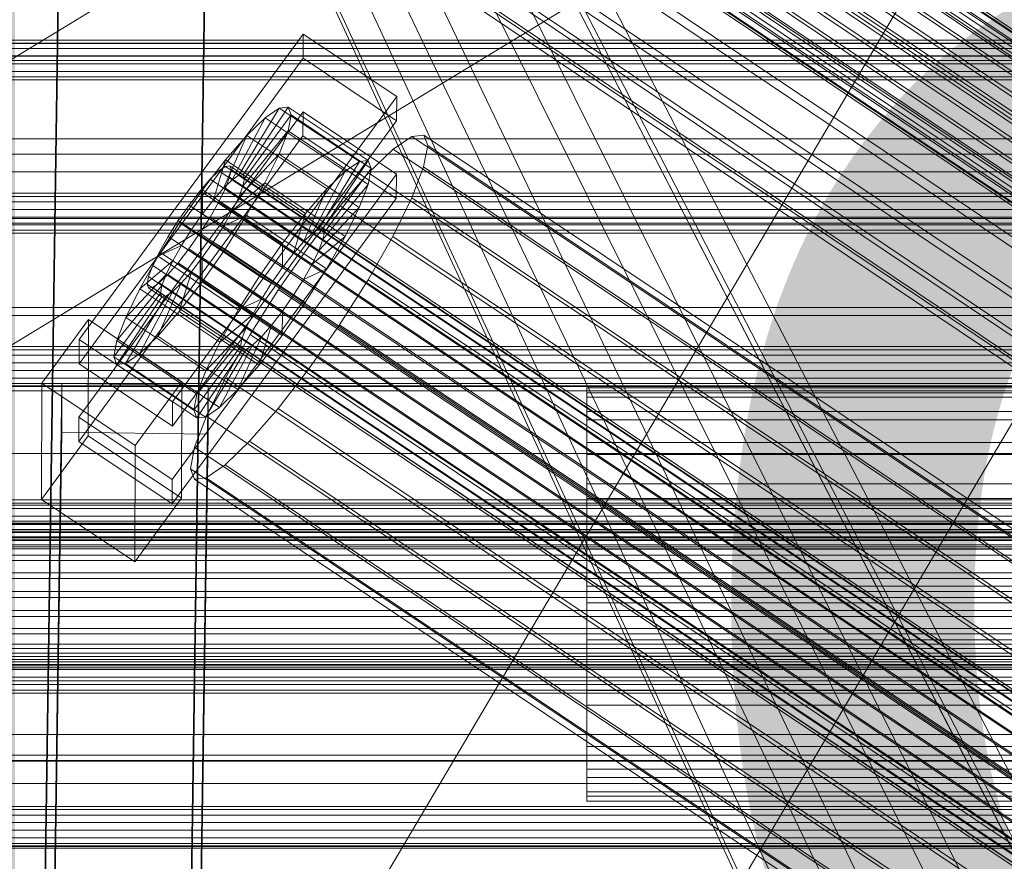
# Model space of a CAD drawing. Header units: millimetres. Extents: x -2233 to 65662, y -50530 to 6847.
# Tile 40 of 256: x -381 to -260, y -35062 to -34958. Entities that reach past the tile are written whole.
import ezdxf

# ---------------------------------------------------------------- set-up
doc = ezdxf.new("R2010")
doc.units = ezdxf.units.MM
for name, color, linetype, lineweight in [('COTAS_O', 1, 'Continuous', 0), ('frontal_C01', 7, 'Continuous', 0), ('frontal_C02', 7, 'Continuous', 0), ('frontal_C03', 7, 'Continuous', 0), ('frontal_mezcladora', 7, 'Continuous', 0), ('frontal_secador', 7, 'Continuous', 0), ('frontal_tolva-C01', 7, 'Continuous', 0)]:
    doc.layers.add(name, color=color, linetype=linetype, lineweight=lineweight)
doc.dimstyles.new('R19_100', dxfattribs={"dimtxt": 250, "dimasz": 150, "dimexe": 150, "dimexo": 80, "dimgap": 100, "dimtad": 1, "dimtih": 1, "dimtoh": 1, "dimdsep": 46, "dimcen": 0.09, "dimadec": 0, "dimazin": 0, "dimtfac": 1, "dimtdec": 4, "dimtofl": 0, "dimtmove": 0, "dimatfit": 3, "dimfxl": 1, "dimtolj": 1, "dimtzin": 0, "dimarcsym": 0})

# ---------------------------------------------------------------- blocks, each defined once
blk = doc.blocks.new('DIM_R32_41')
at = {"layer": 'COTAS_O'}
for p, q in [((-1850, -34800), (-1850, -35500)), ((-150, -34800), (-150, -35500)), ((-1850, -35500), (-1700, -35455)), ((-150, -35500), (-300, -35455)), ((-150, -35500), (-1850, -35500)), ((-1850, -35500), (-1700, -35545)), ((-150, -35500), (-300, -35545))]:
    blk.add_line(p, q, dxfattribs=at)
blk.add_text('1700 O', height=250, rotation=180, dxfattribs=at).set_placement((-1000, -35600))
blk = doc.blocks.new('DIM_R32_45')
at = {"layer": 'COTAS_O'}
for p, q in [((-1480, -35300), (-1330, -35255)), ((490, -35300), (340, -35255)), ((-1480, -36000), (-1480, -35300)), ((-1480, -35300), (490, -35300)), ((-1480, -35300), (-1330, -35345)), ((490, -35300), (340, -35345)), ((490, -36000), (490, -35300))]:
    blk.add_line(p, q, dxfattribs=at)
blk.add_text('1970 O', height=250, dxfattribs=at).set_placement((-495, -35200))
blk = doc.blocks.new('DIM_R32_47')
at = {"layer": 'COTAS_O'}
for p, q in [((-1400, -35300), (-1250, -35255)), ((1400, -35300), (1250, -35255)), ((-1400, -36000), (-1400, -35300)), ((-1400, -35300), (1400, -35300)), ((-1400, -35300), (-1250, -35345)), ((1400, -35300), (1250, -35345)), ((1400, -36000), (1400, -35300))]:
    blk.add_line(p, q, dxfattribs=at)
blk.add_text('2800 O', height=250, dxfattribs=at).set_placement((0, -35200))

msp = doc.modelspace()

# ---------------------------------------------------------------- linework, layer by layer
at = {"layer": 'frontal_C01'}
for p, q in [((-355.017, -34895.074), (-141.218, -35038.762)), ((-356.348, -34895.765), (-142.549, -35039.454)), ((-355.53, -34895.168), (-141.731, -35038.856)), ((-354.844, -34895.49), (-141.045, -35039.179)), ((-357.415, -34896.826), (-143.617, -35040.514)), ((-355.022, -34896.389), (-141.224, -35040.077)), ((-358.659, -34898.277), (-144.861, -35041.966)), ((-355.541, -34897.708), (-141.742, -35041.396)), ((-356.363, -34899.358), (-142.565, -35043.046)), ((-146.196, -35043.709), (-359.995, -34900.021)), ((-361.332, -34901.938), (-147.533, -35045.626)), ((-357.434, -34901.226), (-143.635, -35044.914)), ((-358.68, -34903.185), (-144.881, -35046.873)), ((-362.578, -34903.897), (-148.779, -35047.585)), ((-363.648, -34905.765), (-149.85, -35049.453)), ((-360.017, -34905.102), (-146.218, -35048.79)), ((-160.922, -35029.171), (-345.231, -34905.302)), ((-361.352, -34906.845), (-147.554, -35050.533)), ((-364.471, -34907.415), (-150.672, -35051.103)), ((-362.596, -34908.297), (-148.798, -35051.985)), ((-364.989, -34908.734), (-151.191, -35052.422)), ((-363.664, -34909.357), (-149.865, -35053.046)), ((-338.003, -34908.702), (-153.694, -35032.571)), ((-365.168, -34909.632), (-151.369, -35053.32)), ((-364.995, -34910.049), (-151.196, -35053.737)), ((-364.482, -34909.955), (-150.683, -35053.643)), ((-349.002, -34910.711), (-164.693, -35034.58)), ((-341.52, -34914.231), (-157.211, -35038.1)), ((-352.519, -34916.24), (-168.21, -35040.109)), ((-345.291, -34919.64), (-160.982, -35043.509)), ((-355.541, -34921.512), (-171.232, -35045.381)), ((-378.512, -35116.466), (-375.644, -34922.091)), ((-357.646, -34922.335), (-360.514, -35116.711)), ((-349.061, -34924.561), (-164.752, -35048.43)), ((-357.863, -34926.168), (-173.554, -35050.037)), ((-378.512, -35122.112), (-375.644, -34927.736)), ((-360.514, -35122.356), (-357.646, -34927.98)), ((-352.572, -34928.657), (-168.263, -35052.527)), ((-359.326, -34929.891), (-175.016, -35053.76)), ((-359.83, -34932.426), (-175.521, -35056.296)), ((-355.584, -34931.651), (-171.275, -35055.52)), ((-359.341, -34933.602), (-175.032, -35057.471)), ((-357.893, -34933.337), (-173.584, -35057.207)), ((450, -34965.905), (-450, -34965.905)), ((-450, -34977.195), (450, -34977.195))]:
    msp.add_line(p, q, dxfattribs=at)
at = {"layer": 'frontal_C02'}
for p, q in [((-446.358, -35250.643), (-186.358, -34810.643)), ((-413.642, -35269.975), (-153.642, -34829.975)), ((-373.501, -34997.783), (-345.969, -34960.261)), ((-345.981, -34963.241), (-345.969, -34960.261)), ((-345.969, -34960.261), (-334.501, -34967.93)), ((450, -34961.417), (-450, -34961.417)), ((-345.981, -34963.241), (-373.513, -35000.764)), ((-334.513, -34970.91), (-345.981, -34963.241)), ((-334.501, -34967.93), (-362.033, -35005.452)), ((-334.501, -34967.93), (-334.513, -34970.91)), ((-373.539, -35007.321), (-346.008, -34969.798)), ((-353.892, -34977.613), (-348.918, -34969.353)), ((-353.378, -34977.557), (-347.835, -34969.235)), ((-348.918, -34969.353), (-350.645, -34970.54)), ((-347.835, -34969.235), (-348.918, -34969.353)), ((-348.918, -34969.353), (-339.088, -34975.926)), ((-347.835, -34969.235), (-338.005, -34975.808)), ((-347.47, -34970.194), (-347.835, -34969.235)), ((-346.02, -34972.779), (-346.008, -34969.798)), ((-346.008, -34969.798), (-334.539, -34977.467)), ((-362.045, -35008.433), (-334.513, -34970.91)), ((-354.71, -34978.175), (-350.645, -34970.54)), ((-353.205, -34978.012), (-347.47, -34970.194)), ((-350.645, -34970.54), (-352.899, -34972.716)), ((-350.645, -34970.54), (-340.816, -34977.114)), ((-347.847, -34972.166), (-347.47, -34970.194)), ((-347.47, -34970.194), (-337.64, -34976.768)), ((-353.384, -34978.946), (-347.847, -34972.166)), ((-348.941, -34975.016), (-347.847, -34972.166)), ((-347.847, -34972.166), (-338.017, -34978.74)), ((-346.02, -34972.779), (-373.551, -35010.301)), ((-355.777, -34979.206), (-352.899, -34972.716)), ((-352.899, -34972.716), (-355.525, -34975.733)), ((-352.899, -34972.716), (-343.069, -34979.29)), ((-334.551, -34980.448), (-346.02, -34972.779)), ((-332.629, -34972.831), (-334.938, -34974.419)), ((-331.181, -34972.673), (-332.629, -34972.831)), ((-332.629, -34972.831), (-148.32, -35096.086)), ((-330.692, -34973.956), (-331.181, -34972.673)), ((-331.181, -34972.673), (-146.872, -35095.928)), ((-334.938, -34974.419), (-337.95, -34977.328)), ((-334.938, -34974.419), (-150.629, -35097.673)), ((-331.197, -34976.592), (-330.692, -34973.956)), ((-330.692, -34973.956), (-146.383, -35097.211)), ((-355.525, -34975.733), (-358.345, -34979.384)), ((-357.021, -34980.635), (-355.525, -34975.733)), ((-355.525, -34975.733), (-345.695, -34982.306)), ((-353.902, -34980.295), (-348.941, -34975.016)), ((-350.678, -34978.549), (-348.941, -34975.016)), ((-348.941, -34975.016), (-339.111, -34981.589)), ((-339.088, -34975.926), (-344.062, -34984.186)), ((-338.005, -34975.808), (-343.549, -34984.131)), ((-340.816, -34977.114), (-339.088, -34975.926)), ((-339.088, -34975.926), (-338.005, -34975.808)), ((-338.005, -34975.808), (-337.64, -34976.768)), ((-356.348, -34977.08), (-357.415, -34978.111)), ((-355.53, -34976.517), (-356.348, -34977.08)), ((-356.348, -34977.08), (-142.549, -35120.055)), ((-355.017, -34976.461), (-355.53, -34976.517)), ((-355.53, -34976.517), (-141.731, -35119.493)), ((-355.022, -34977.85), (-354.844, -34976.916)), ((-354.844, -34976.916), (-355.017, -34976.461)), ((-355.017, -34976.461), (-141.218, -35119.437)), ((-354.844, -34976.916), (-141.045, -35119.891)), ((-340.816, -34977.114), (-344.88, -34984.749)), ((-337.64, -34976.768), (-343.376, -34984.585)), ((-343.069, -34979.29), (-340.816, -34977.114)), ((-337.95, -34977.328), (-341.461, -34981.36)), ((-337.64, -34976.768), (-338.017, -34978.74)), ((-337.95, -34977.328), (-153.641, -35100.582)), ((-332.659, -34980.402), (-331.197, -34976.592)), ((-331.197, -34976.592), (-146.887, -35099.847)), ((-334.539, -34977.467), (-362.071, -35014.99)), ((-357.415, -34978.111), (-358.659, -34979.539)), ((-357.415, -34978.111), (-143.617, -35121.086)), ((-355.777, -34979.206), (-354.71, -34978.175)), ((-355.541, -34979.2), (-355.022, -34977.85)), ((-355.022, -34977.85), (-141.224, -35120.825)), ((-354.725, -34981.969), (-350.678, -34978.549)), ((-354.71, -34978.175), (-353.892, -34977.613)), ((-344.88, -34984.749), (-354.71, -34978.175)), ((-353.892, -34977.613), (-353.378, -34977.557)), ((-344.062, -34984.186), (-353.892, -34977.613)), ((-353.205, -34978.012), (-353.384, -34978.946)), ((-343.549, -34984.131), (-353.378, -34977.557)), ((-353.378, -34977.557), (-353.205, -34978.012)), ((-343.376, -34984.585), (-353.205, -34978.012)), ((-352.938, -34982.525), (-350.678, -34978.549)), ((-350.678, -34978.549), (-340.848, -34985.123)), ((-334.539, -34977.467), (-334.551, -34980.448)), ((-358.345, -34979.384), (-361.166, -34983.421)), ((-358.659, -34979.539), (-359.995, -34981.269)), ((-358.659, -34979.539), (-144.861, -35122.515)), ((-358.345, -34979.384), (-358.357, -34982.365)), ((-348.515, -34985.958), (-358.345, -34979.384)), ((-357.021, -34980.635), (-355.777, -34979.206)), ((-356.363, -34980.873), (-355.541, -34979.2)), ((-345.947, -34985.78), (-355.777, -34979.206)), ((-355.541, -34979.2), (-141.742, -35122.175)), ((-353.384, -34978.946), (-353.902, -34980.295)), ((-343.554, -34985.519), (-353.384, -34978.946)), ((-343.069, -34979.29), (-345.947, -34985.78)), ((-345.695, -34982.306), (-343.069, -34979.29)), ((-338.017, -34978.74), (-343.554, -34985.519)), ((-338.017, -34978.74), (-339.111, -34981.589)), ((-362.083, -35017.97), (-334.551, -34980.448)), ((-358.357, -34982.365), (-357.021, -34980.635)), ((-357.434, -34982.757), (-356.363, -34980.873)), ((-347.191, -34987.209), (-357.021, -34980.635)), ((-356.363, -34980.873), (-142.565, -35123.849)), ((-353.902, -34980.295), (-354.725, -34981.969)), ((-344.073, -34986.869), (-353.902, -34980.295)), ((-334.981, -34985.125), (-332.659, -34980.402)), ((-332.659, -34980.402), (-148.35, -35103.656)), ((-359.995, -34981.269), (-361.332, -34983.181)), ((-146.196, -35124.244), (-359.995, -34981.269)), ((-354.725, -34981.969), (-355.796, -34983.852)), ((-344.895, -34988.543), (-354.725, -34981.969)), ((-341.461, -34981.36), (-345.231, -34986.241)), ((-339.111, -34981.589), (-344.073, -34986.869)), ((-341.461, -34981.36), (-157.152, -35104.615)), ((-339.111, -34981.589), (-340.848, -34985.123)), ((450, -34982.905), (-450, -34982.905)), ((-361.332, -34983.181), (-362.578, -34985.146)), ((-361.332, -34983.181), (-147.533, -35126.157)), ((-359.693, -34984.277), (-358.357, -34982.365)), ((-358.68, -34984.722), (-357.434, -34982.757)), ((-358.357, -34982.365), (-348.527, -34988.938)), ((-357.434, -34982.757), (-143.635, -35125.732)), ((-355.796, -34983.852), (-352.938, -34982.525)), ((-355.569, -34986.673), (-352.938, -34982.525)), ((-352.938, -34982.525), (-343.108, -34989.099)), ((-348.515, -34985.958), (-345.695, -34982.306)), ((-345.695, -34982.306), (-347.191, -34987.209)), ((-361.166, -34983.421), (-363.797, -34987.569)), ((-359.693, -34984.277), (-361.166, -34983.421)), ((-361.166, -34983.421), (-351.336, -34989.995)), ((-360.939, -34986.242), (-359.693, -34984.277)), ((-349.863, -34990.85), (-359.693, -34984.277)), ((-355.796, -34983.852), (-357.042, -34985.817)), ((-345.966, -34990.426), (-355.796, -34983.852)), ((-344.062, -34984.186), (-344.88, -34984.749)), ((-343.549, -34984.131), (-344.062, -34984.186)), ((-343.554, -34985.519), (-343.376, -34984.585)), ((-343.376, -34984.585), (-343.549, -34984.131)), ((-362.578, -34985.146), (-363.648, -34987.029)), ((-362.578, -34985.146), (-148.779, -35128.121)), ((-360.017, -34986.634), (-358.68, -34984.722)), ((-358.68, -34984.722), (-144.881, -35127.697)), ((-357.042, -34985.817), (-358.378, -34987.73)), ((-357.042, -34985.817), (-355.569, -34986.673)), ((-347.212, -34992.391), (-357.042, -34985.817)), ((-345.947, -34985.78), (-347.191, -34987.209)), ((-344.88, -34984.749), (-345.947, -34985.78)), ((-340.848, -34985.123), (-344.895, -34988.543)), ((-344.073, -34986.869), (-343.554, -34985.519)), ((-340.848, -34985.123), (-343.108, -34989.099)), ((-338.003, -34990.44), (-334.981, -34985.125)), ((-334.981, -34985.125), (-150.672, -35108.379)), ((-360.939, -34986.242), (-363.797, -34987.569)), ((-362.01, -34988.125), (-360.939, -34986.242)), ((-361.352, -34988.363), (-360.017, -34986.634)), ((-351.109, -34992.815), (-360.939, -34986.242)), ((-360.017, -34986.634), (-146.218, -35129.609)), ((-358.39, -34990.71), (-355.569, -34986.673)), ((-355.569, -34986.673), (-345.739, -34993.246)), ((-351.336, -34989.995), (-348.515, -34985.958)), ((-345.231, -34986.241), (-349.002, -34991.638)), ((-348.527, -34988.938), (-348.515, -34985.958)), ((-160.922, -35109.496), (-345.231, -34986.241)), ((-344.895, -34988.543), (-344.073, -34986.869)), ((-363.797, -34987.569), (-366.057, -34991.545)), ((-362.01, -34988.125), (-366.057, -34991.545)), ((-363.648, -34987.029), (-364.471, -34988.703)), ((-363.797, -34987.569), (-353.967, -34994.143)), ((-363.648, -34987.029), (-149.85, -35130.005)), ((-362.833, -34989.799), (-362.01, -34988.125)), ((-352.18, -34994.699), (-362.01, -34988.125)), ((-358.378, -34987.73), (-359.714, -34989.459)), ((-358.378, -34987.73), (-358.39, -34990.71)), ((-348.548, -34994.303), (-358.378, -34987.73)), ((-347.191, -34987.209), (-348.527, -34988.938)), ((-364.471, -34988.703), (-364.989, -34990.053)), ((-364.471, -34988.703), (-150.672, -35131.678)), ((-362.596, -34989.792), (-361.352, -34988.363)), ((-361.352, -34988.363), (-147.554, -35131.339)), ((-348.527, -34988.938), (-349.863, -34990.85)), ((-345.966, -34990.426), (-344.895, -34988.543)), ((-343.108, -34989.099), (-345.966, -34990.426)), ((-343.108, -34989.099), (-345.739, -34993.246)), ((-362.833, -34989.799), (-367.794, -34995.078)), ((-364.989, -34990.053), (-365.168, -34990.987)), ((-364.989, -34990.053), (-151.191, -35133.028)), ((-363.664, -34990.823), (-362.596, -34989.792)), ((-363.351, -34991.148), (-362.833, -34989.799)), ((-353.003, -34996.372), (-362.833, -34989.799)), ((-362.596, -34989.792), (-148.798, -35132.768)), ((-359.714, -34989.459), (-361.21, -34994.361)), ((-359.714, -34989.459), (-360.958, -34990.888)), ((-349.884, -34996.033), (-359.714, -34989.459)), ((-353.967, -34994.143), (-351.336, -34989.995)), ((-351.336, -34989.995), (-349.863, -34990.85)), ((-347.212, -34992.391), (-345.966, -34990.426)), ((-341.52, -34995.985), (-338.003, -34990.44)), ((-338.003, -34990.44), (-153.694, -35113.695)), ((-363.351, -34991.148), (-368.888, -34997.928)), ((-366.057, -34991.545), (-367.794, -34995.078)), ((-366.057, -34991.545), (-356.228, -34998.119)), ((-365.168, -34990.987), (-364.995, -34991.441)), ((-365.168, -34990.987), (-151.369, -35133.962)), ((-364.995, -34991.441), (-364.482, -34991.386)), ((-364.995, -34991.441), (-151.196, -35134.417)), ((-364.482, -34991.386), (-363.664, -34990.823)), ((-364.482, -34991.386), (-150.683, -35134.361)), ((-360.958, -34990.888), (-363.836, -34997.378)), ((-363.664, -34990.823), (-149.865, -35133.798)), ((-363.53, -34992.082), (-363.351, -34991.148)), ((-353.521, -34997.722), (-363.351, -34991.148)), ((-360.958, -34990.888), (-362.025, -34991.919)), ((-361.21, -34994.361), (-358.39, -34990.71)), ((-351.128, -34997.461), (-360.958, -34990.888)), ((-358.39, -34990.71), (-348.56, -34997.284)), ((-349.002, -34991.638), (-352.519, -34997.183)), ((-349.863, -34990.85), (-351.109, -34992.815)), ((-349.002, -34991.638), (-164.693, -35114.893)), ((-363.53, -34992.082), (-369.265, -34999.9)), ((-363.357, -34992.537), (-368.9, -35000.859)), ((-362.843, -34992.481), (-367.817, -35000.741)), ((-362.025, -34991.919), (-366.09, -34999.554)), ((-363.357, -34992.537), (-363.53, -34992.082)), ((-353.7, -34998.656), (-363.53, -34992.082)), ((-362.843, -34992.481), (-363.357, -34992.537)), ((-353.527, -34999.111), (-363.357, -34992.537)), ((-362.025, -34991.919), (-362.843, -34992.481)), ((-353.014, -34999.055), (-362.843, -34992.481)), ((-352.196, -34998.492), (-362.025, -34991.919)), ((-353.967, -34994.143), (-351.109, -34992.815)), ((-351.109, -34992.815), (-352.18, -34994.699)), ((-348.548, -34994.303), (-347.212, -34992.391)), ((-345.739, -34993.246), (-347.212, -34992.391)), ((-356.228, -34998.119), (-353.967, -34994.143)), ((-345.739, -34993.246), (-348.56, -34997.284)), ((-450, -34994.827), (450, -34994.827)), ((-378.086, -35003.143), (-372.35, -34995.326)), ((-372.408, -35009.632), (-372.35, -34995.326)), ((-372.35, -34995.326), (-360.882, -35002.995)), ((-367.794, -34995.078), (-368.888, -34997.928)), ((-367.794, -34995.078), (-357.964, -35001.652)), ((-363.836, -34997.378), (-361.21, -34994.361)), ((-361.21, -34994.361), (-351.38, -35000.935)), ((-356.228, -34998.119), (-352.18, -34994.699)), ((-352.18, -34994.699), (-353.003, -34996.372)), ((-349.884, -34996.033), (-348.548, -34994.303)), ((-348.56, -34997.284), (-348.548, -34994.303)), ((-357.964, -35001.652), (-353.003, -34996.372)), ((-353.003, -34996.372), (-353.521, -34997.722)), ((-351.38, -35000.935), (-349.884, -34996.033)), ((-351.128, -34997.461), (-349.884, -34996.033)), ((-345.291, -35001.382), (-341.52, -34995.985)), ((-341.52, -34995.985), (-157.211, -35119.24)), ((-373.501, -34997.783), (-373.513, -35000.764)), ((-362.033, -35005.452), (-373.501, -34997.783)), ((-366.09, -34999.554), (-363.836, -34997.378)), ((-363.836, -34997.378), (-354.006, -35003.951)), ((-359.058, -35004.501), (-353.521, -34997.722)), ((-352.519, -34997.183), (-355.541, -35002.499)), ((-354.006, -35003.951), (-351.128, -34997.461)), ((-353.521, -34997.722), (-353.7, -34998.656)), ((-352.519, -34997.183), (-168.21, -35120.438)), ((-352.196, -34998.492), (-351.128, -34997.461)), ((-348.56, -34997.284), (-351.38, -35000.935)), ((-368.888, -34997.928), (-369.265, -34999.9)), ((-368.888, -34997.928), (-359.058, -35004.501)), ((-359.436, -35006.473), (-353.7, -34998.656)), ((-359.07, -35007.433), (-353.527, -34999.111)), ((-357.987, -35007.315), (-353.014, -34999.055)), ((-357.964, -35001.652), (-356.228, -34998.119)), ((-356.26, -35006.127), (-352.196, -34998.492)), ((-353.7, -34998.656), (-353.527, -34999.111)), ((-353.527, -34999.111), (-353.014, -34999.055)), ((-353.014, -34999.055), (-352.196, -34998.492)), ((-369.265, -34999.9), (-368.9, -35000.859)), ((-369.265, -34999.9), (-359.436, -35006.473)), ((-367.817, -35000.741), (-366.09, -34999.554)), ((-366.09, -34999.554), (-356.26, -35006.127)), ((-373.513, -35000.764), (-362.045, -35008.433)), ((-368.9, -35000.859), (-367.817, -35000.741)), ((-368.9, -35000.859), (-359.07, -35007.433)), ((-367.817, -35000.741), (-357.987, -35007.315)), ((-351.38, -35000.935), (-354.006, -35003.951)), ((-349.061, -35006.263), (-345.291, -35001.382)), ((-345.291, -35001.382), (-160.982, -35124.637)), ((-359.058, -35004.501), (-357.964, -35001.652)), ((-355.541, -35002.499), (-357.863, -35007.222)), ((-355.541, -35002.499), (-171.232, -35125.753)), ((-378.512, -35196.616), (-375.644, -35003.211)), ((-378.086, -35003.143), (-378.143, -35017.449)), ((-366.618, -35010.812), (-378.086, -35003.143)), ((-375.644, -35009.172), (-375.644, -35003.211)), ((-375.644, -35003.211), (-357.646, -35003.454)), ((-360.882, -35002.995), (-366.618, -35010.812)), ((-360.882, -35002.995), (-360.939, -35017.301)), ((-357.646, -35003.454), (-360.514, -35196.859)), ((-357.646, -35003.454), (-357.646, -35009.416)), ((-354.006, -35003.951), (-356.26, -35006.127)), ((-311.15, -35004.874), (-311.15, -35003.741)), ((-311.15, -35003.741), (-311.15, -35004.337)), ((-311.15, -35003.741), (311.15, -35003.741)), ((-359.436, -35006.473), (-359.058, -35004.501)), ((-311.15, -35004.337), (-311.15, -35006.623)), ((-311.15, -35004.337), (311.15, -35004.337)), ((-311.15, -35007.66), (-311.15, -35004.874)), ((-311.15, -35004.874), (311.15, -35004.874)), ((-362.045, -35008.433), (-362.033, -35005.452)), ((-356.26, -35006.127), (-357.987, -35007.315)), ((-352.572, -35010.296), (-349.061, -35006.263)), ((-349.061, -35006.263), (-164.752, -35129.518)), ((-373.539, -35007.321), (-373.551, -35010.301)), ((-362.071, -35014.99), (-373.539, -35007.321)), ((-359.07, -35007.433), (-359.436, -35006.473)), ((-357.863, -35007.222), (-359.326, -35011.031)), ((-357.987, -35007.315), (-359.07, -35007.433)), ((-357.863, -35007.222), (-173.554, -35130.477)), ((-311.15, -35006.623), (-311.15, -35010.441)), ((-311.15, -35006.623), (311.15, -35006.623)), ((-311.15, -35011.908), (-311.15, -35007.66)), ((-311.15, -35007.66), (311.15, -35007.66)), ((-378.512, -35202.577), (-375.644, -35009.172)), ((-372.408, -35009.632), (-378.143, -35017.449)), ((-357.646, -35009.416), (-375.644, -35009.172)), ((-360.939, -35017.301), (-372.408, -35009.632)), ((-360.514, -35202.821), (-357.646, -35009.416)), ((-373.551, -35010.301), (-362.083, -35017.97)), ((-366.675, -35025.118), (-366.618, -35010.812)), ((-359.326, -35011.031), (-359.83, -35013.667)), ((-359.326, -35011.031), (-175.016, -35134.286)), ((-355.584, -35013.205), (-352.572, -35010.296)), ((-352.572, -35010.296), (-168.263, -35133.55)), ((-311.15, -35010.441), (-311.15, -35015.532)), ((-311.15, -35010.441), (311.15, -35010.441)), ((-311.15, -35017.329), (-311.15, -35011.908)), ((-311.15, -35011.908), (311.15, -35011.908)), ((-357.893, -35014.793), (-355.584, -35013.205)), ((-355.584, -35013.205), (-171.275, -35136.46)), ((-359.83, -35013.667), (-359.341, -35014.95)), ((-359.83, -35013.667), (-175.521, -35136.922)), ((-359.341, -35014.95), (-357.893, -35014.793)), ((-357.893, -35014.793), (-173.584, -35138.047)), ((-362.083, -35017.97), (-362.071, -35014.99)), ((-359.341, -35014.95), (-175.032, -35138.205)), ((-311.15, -35015.532), (-311.15, -35021.549)), ((-311.15, -35015.532), (311.15, -35015.532)), ((-378.143, -35017.449), (-366.675, -35025.118)), ((-366.675, -35025.118), (-360.939, -35017.301)), ((-311.15, -35023.553), (-311.15, -35017.329)), ((-311.15, -35017.329), (311.15, -35017.329)), ((-440, -35020.127), (440, -35020.127)), ((-440, -35020.339), (440, -35020.339)), ((-440, -35020.529), (440, -35020.529)), ((-440, -35021.148), (440, -35021.148)), ((-440, -35021.516), (440, -35021.516)), ((-311.15, -35021.549), (-311.15, -35028.083)), ((311.15, -35021.549), (-311.15, -35021.549)), ((-440, -35022.501), (440, -35022.501)), ((-440, -35023.021), (440, -35023.021)), ((-440, -35024.305), (440, -35024.305)), ((-311.15, -35030.157), (-311.15, -35023.553)), ((-311.15, -35023.553), (311.15, -35023.553)), ((-440, -35024.942), (440, -35024.942)), ((440, -35026.437), (-440, -35026.437)), ((-440, -35027.148), (440, -35027.148)), ((-311.15, -35028.083), (-311.15, -35034.686)), ((-311.15, -35028.083), (311.15, -35028.083)), ((-440, -35028.752), (440, -35028.752)), ((-440, -35029.487), (440, -35029.487)), ((-311.15, -35036.69), (-311.15, -35030.157)), ((-311.15, -35030.157), (311.15, -35030.157)), ((-440, -35031.092), (440, -35031.092)), ((-440, -35031.802), (440, -35031.802)), ((-440, -35033.298), (440, -35033.298)), ((-440, -35033.934), (440, -35033.934)), ((-440, -35035.219), (440, -35035.219)), ((-311.15, -35034.686), (-311.15, -35040.911)), ((-311.15, -35034.686), (311.15, -35034.686)), ((-440, -35035.738), (440, -35035.738)), ((-440, -35036.724), (440, -35036.724)), ((-440, -35037.091), (440, -35037.091)), ((-440, -35037.711), (440, -35037.711)), ((-311.15, -35042.708), (-311.15, -35036.69)), ((-311.15, -35036.69), (311.15, -35036.69)), ((-440, -35037.901), (440, -35037.901)), ((-440, -35038.112), (440, -35038.112)), ((-311.15, -35040.911), (-311.15, -35046.332)), ((-311.15, -35040.911), (311.15, -35040.911)), ((-311.15, -35047.799), (-311.15, -35042.708)), ((-311.15, -35042.708), (311.15, -35042.708)), ((-311.15, -35046.332), (-311.15, -35050.58)), ((-311.15, -35046.332), (311.15, -35046.332)), ((-311.15, -35051.617), (-311.15, -35047.799)), ((-311.15, -35047.799), (311.15, -35047.799)), ((-311.15, -35050.58), (-311.15, -35053.365)), ((-311.15, -35050.58), (311.15, -35050.58)), ((-311.15, -35053.902), (-311.15, -35051.617)), ((-311.15, -35051.617), (311.15, -35051.617)), ((-311.15, -35053.365), (-311.15, -35054.499)), ((-311.15, -35053.365), (311.15, -35053.365)), ((-311.15, -35054.499), (-311.15, -35053.902)), ((-311.15, -35053.902), (311.15, -35053.902)), ((-311.15, -35054.499), (311.15, -35054.499))]:
    msp.add_line(p, q, dxfattribs=at)
at = {"layer": 'frontal_C03'}
for p, q in [((-1422.787, -35595.6), (1407.213, -33876.74)), ((-1407.213, -35621.241), (1422.787, -33902.381)), ((1250, -34960.995), (-1250, -34960.995)), ((1250, -34961.382), (-1250, -34961.382)), ((1250, -34962.048), (-1250, -34962.048)), ((-1250, -34962.98), (1250, -34962.98)), ((1250, -34963.922), (-1250, -34963.922)), ((1250, -34964.854), (-1250, -34964.854)), ((1250, -34965.52), (-1250, -34965.52)), ((1250, -34965.906), (-1250, -34965.906)), ((1250, -34979.829), (-1250, -34979.829)), ((1250, -34980.216), (-1250, -34980.216)), ((1250, -34980.881), (-1250, -34980.881)), ((-1250, -34981.814), (1250, -34981.814)), ((1250, -34982.755), (-1250, -34982.755)), ((1250, -34983.688), (-1250, -34983.688)), ((1250, -34984.354), (-1250, -34984.354)), ((1250, -34984.74), (-1250, -34984.74)), ((1250, -34998.663), (-1250, -34998.663)), ((1250, -34999.049), (-1250, -34999.049)), ((1250, -34999.715), (-1250, -34999.715)), ((-1250, -35000.648), (1250, -35000.648)), ((1250, -35001.589), (-1250, -35001.589)), ((1250, -35002.522), (-1250, -35002.522)), ((1250, -35003.188), (-1250, -35003.188)), ((1250, -35003.574), (-1250, -35003.574)), ((1250, -35017.497), (-1250, -35017.497)), ((1250, -35017.883), (-1250, -35017.883)), ((1250, -35018.549), (-1250, -35018.549)), ((-1250, -35019.482), (1250, -35019.482)), ((1250, -35020.423), (-1250, -35020.423)), ((1250, -35021.356), (-1250, -35021.356)), ((1250, -35022.021), (-1250, -35022.021)), ((1250, -35022.408), (-1250, -35022.408)), ((1250, -35036.331), (-1250, -35036.331)), ((1250, -35036.717), (-1250, -35036.717)), ((1250, -35037.383), (-1250, -35037.383)), ((-1250, -35038.315), (1250, -35038.315)), ((1250, -35039.257), (-1250, -35039.257)), ((1250, -35040.189), (-1250, -35040.189)), ((1250, -35040.855), (-1250, -35040.855)), ((1250, -35041.242), (-1250, -35041.242)), ((-1415, -35046.316), (1415, -35046.316)), ((-1496, -35048.843), (1496, -35048.843)), ((1496, -35049.596), (-1496, -35049.596)), ((1250, -35055.165), (-1250, -35055.165)), ((1250, -35055.551), (-1250, -35055.551)), ((1250, -35056.217), (-1250, -35056.217)), ((-1250, -35057.149), (1250, -35057.149)), ((1250, -35058.091), (-1250, -35058.091)), ((1250, -35059.023), (-1250, -35059.023)), ((1250, -35059.689), (-1250, -35059.689)), ((1250, -35060.075), (-1250, -35060.075))]:
    msp.add_line(p, q, dxfattribs=at)
at = {"layer": 'frontal_mezcladora'}
for p, q in [((-750, -35049.5), (750, -35049.5)), ((-750, -35060), (750, -35060))]:
    msp.add_line(p, q, dxfattribs=at)
at = {"layer": 'frontal_secador'}
for p, q in [((1360, -34963.5), (-1360, -34963.5)), ((1250, -34962.924), (-1250, -34962.924)), ((1360, -34973.147), (-1360, -34973.147)), ((-1250, -34975), (1250, -34975)), ((-1360, -34983.5), (1360, -34983.5)), ((-1250, -34983.5), (1250, -34983.5)), ((1360, -34993.853), (-1360, -34993.853)), ((1360, -35003.5), (-1360, -35003.5)), ((1250, -35004.076), (-1250, -35004.076)), ((1360, -35011.784), (-1360, -35011.784)), ((1360, -35018.141), (-1360, -35018.141)), ((1360, -35022.137), (-1360, -35022.137)), ((1250, -35023.25), (-1250, -35023.25)), ((1360, -35023.5), (-1360, -35023.5)), ((1250, -35039.715), (-1250, -35039.715)), ((1250, -35052.349), (-1250, -35052.349)), ((1250, -35060.291), (-1250, -35060.291))]:
    msp.add_line(p, q, dxfattribs=at)
at = {"layer": 'frontal_tolva-C01'}
for p, q in [((-225, -35124.573), (-600, -34398.584)), ((-600, -34398.876), (-225, -35209.05)), ((-600, -34400), (-225, -35125.989)), ((-225, -35210.174), (-600, -34400)), ((-363.935, -34848.309), (-221.435, -35124.185)), ((-225, -35125.989), (-367.5, -34850.113)), ((-221.435, -35151.124), (-363.935, -34865.011)), ((-363.889, -34865.104), (-221.389, -35151.217)), ((-225, -35152.928), (-367.5, -34866.815)), ((-221.389, -35181.523), (-363.889, -34883.894)), ((-363.854, -34883.97), (-221.354, -35181.599)), ((-225, -35183.235), (-367.5, -34885.606)), ((-221.354, -35208.538), (-363.854, -34900.672)), ((-367.5, -34902.308), (-225, -35210.174))]:
    msp.add_line(p, q, dxfattribs=at)

# ---------------------------------------------------------------- dimensions: what is measured, and where the dimension line sits
at = {"layer": 'COTAS_O'}
for p1, p2, picture, middle in [((-150, -34800), (-1850, -34800), 'DIM_R32_41', (-1000, -35500)), ((-1480, -36000), (490, -36000), 'DIM_R32_45', (-495, -35300)), ((-1400, -36000), (1400, -36000), 'DIM_R32_47', (0, -35300))]:
    dim = msp.add_aligned_dim(p1=p1, p2=p2, distance=700, text='<> O', dimstyle='R19_100', dxfattribs=at)
    dim.commit()
    dim.dimension.update_dxf_attribs({"geometry": picture, "text_midpoint": middle})

doc.saveas('drawing.dxf')
